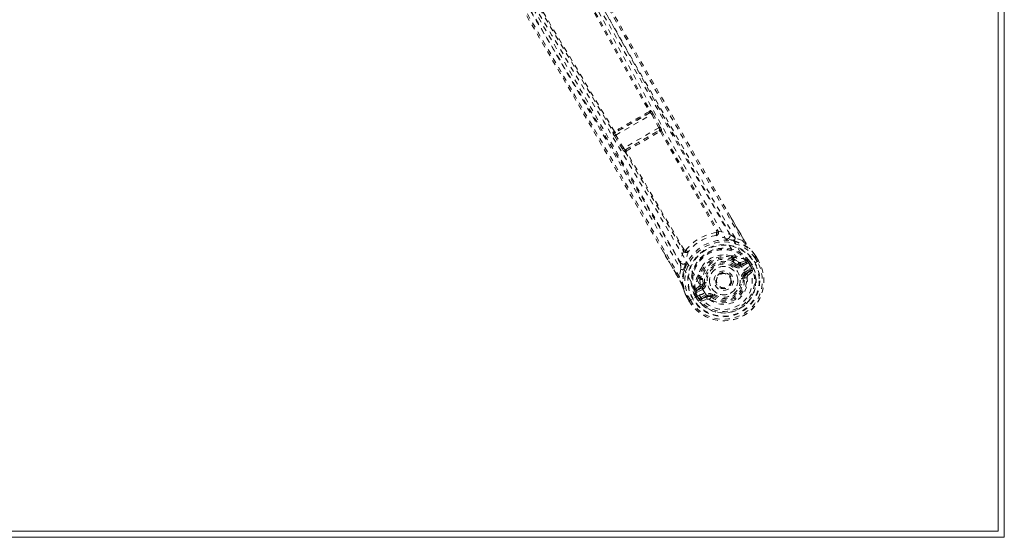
# Model space of a CAD drawing. Header units: inches. Extents: x 17.8 to 113.3, y 41.2 to 83.
# Tile 5 of 7: x 94.2 to 113.3, y 41.2 to 51.3. Entities that reach past the tile are written whole.
import ezdxf

# ---------------------------------------------------------------- set-up
doc = ezdxf.new("R2010")
doc.units = ezdxf.units.IN
doc.header["$MEASUREMENT"] = 0
doc.linetypes.add('SLD-Dashed', pattern=[0.075, 0.05, -0.025])
doc.linetypes.add('SLD-Solid', pattern=[0])

msp = doc.modelspace()

# ---------------------------------------------------------------- linework, layer by layer
at = {"color": 7, "linetype": 'SLD-Solid', "lineweight": 15}
for p, q in [((113.215, 82.837), (113.215, 41.324)), ((113.215, 41.324), (113.215, 82.837)), ((113.333, 82.956), (113.333, 41.206)), ((113.215, 41.324), (17.951, 41.324)), ((17.951, 41.324), (113.215, 41.324)), ((113.333, 41.206), (17.833, 41.206))]:
    msp.add_line(p, q, dxfattribs=at)
at = {"color": 7, "linetype": 'SLD-Dashed', "lineweight": 0}
for p, q in [((106.454, 49.454), (105.77, 49.059)), ((105.785, 49.016), (106.484, 49.419)), ((106.443, 49.452), (106.454, 49.454)), ((106.454, 49.492), (106.465, 49.494)), ((106.484, 49.419), (106.624, 49.16)), ((106.51, 49.433), (106.65, 49.174)), ((106.624, 49.16), (105.94, 48.765)), ((106.65, 49.174), (106.663, 49.149)), ((105.738, 49.078), (105.73, 49.07)), ((105.76, 49.001), (105.914, 48.749)), ((105.765, 49.087), (105.765, 49.087)), ((105.77, 49.059), (105.778, 49.068)), ((105.94, 48.765), (105.785, 49.016)), ((105.974, 48.733), (106.635, 49.115)), ((106.635, 49.115), (106.632, 49.111)), ((106.654, 49.086), (107.747, 47.153)), ((106.676, 49.103), (106.673, 49.1)), ((106.673, 49.1), (107.766, 47.167)), ((105.914, 48.749), (105.93, 48.726)), ((105.963, 48.691), (105.968, 48.692)), ((105.968, 48.692), (107.095, 46.78)), ((105.978, 48.734), (105.974, 48.733)), ((107.116, 46.789), (105.989, 48.702)), ((105.992, 48.709), (105.992, 48.709)), ((107.97, 47.511), (108.274, 46.985)), ((107.748, 47.152), (107.747, 47.153)), ((107.778, 47.154), (107.778, 47.154)), ((108.248, 46.971), (108.107, 47.022)), ((106.999, 46.249), (106.712, 46.746)), ((107.1, 46.763), (107.1, 46.763)), ((107.116, 46.789), (107.117, 46.788)), ((108.032, 46.671), (108.052, 46.66)), ((108.381, 46.821), (108.393, 46.807)), ((108.496, 46.683), (108.494, 46.687)), ((108.068, 46.594), (108.049, 46.628)), ((108.128, 46.513), (108.049, 46.567)), ((108.068, 46.642), (108.087, 46.609)), ((108.11, 46.489), (108.128, 46.513)), ((108.128, 46.513), (108.148, 46.502)), ((108.196, 46.504), (108.32, 46.548)), ((108.196, 46.504), (108.209, 46.483)), ((108.207, 46.545), (108.318, 46.584)), ((108.32, 46.548), (108.209, 46.483)), ((108.335, 46.522), (108.224, 46.457)), ((108.331, 46.58), (108.318, 46.584)), ((108.336, 46.578), (108.331, 46.58)), ((108.352, 46.562), (108.36, 46.549)), ((108.367, 46.548), (108.352, 46.562)), ((108.36, 46.549), (108.399, 46.483)), ((108.365, 46.463), (108.491, 46.536)), ((108.367, 46.548), (108.392, 46.564)), ((108.404, 46.486), (108.367, 46.547)), ((108.392, 46.564), (108.393, 46.563)), ((108.393, 46.563), (108.429, 46.501)), ((108.399, 46.483), (108.404, 46.486)), ((108.491, 46.536), (108.511, 46.547)), ((108.534, 46.561), (108.495, 46.628)), ((108.511, 46.547), (108.557, 46.574)), ((108.559, 46.575), (108.519, 46.643)), ((108.521, 46.643), (108.521, 46.643)), ((108.56, 46.576), (108.521, 46.643)), ((108.557, 46.574), (108.56, 46.576)), ((107.05, 46.412), (107.024, 46.265)), ((107.391, 46.279), (107.391, 46.301)), ((108.285, 46.351), (108.385, 46.41)), ((108.3, 46.325), (108.4, 46.384)), ((108.31, 46.308), (108.3, 46.325)), ((108.4, 46.384), (108.31, 46.308)), ((108.354, 46.288), (108.445, 46.367)), ((108.365, 46.463), (108.365, 46.463)), ((107.399, 46.255), (107.418, 46.222)), ((107.418, 46.222), (107.426, 46.12)), ((107.42, 46.265), (107.439, 46.231)), ((107.473, 46.234), (107.481, 46.139)), ((107.481, 46.139), (107.51, 46.143)), ((107.747, 46.112), (107.741, 46.125)), ((107.752, 46.103), (107.747, 46.112)), ((108.28, 46.24), (108.256, 46.237)), ((107.149, 45.905), (107.146, 45.909)), ((107.149, 45.909), (107.173, 45.864)), ((107.405, 45.909), (107.259, 45.825)), ((107.304, 45.936), (107.331, 45.949)), ((107.305, 45.935), (107.304, 45.936)), ((107.341, 45.872), (107.305, 45.935)), ((107.32, 45.996), (107.324, 46.01)), ((107.32, 45.996), (107.32, 45.992)), ((107.32, 45.996), (107.32, 45.996)), ((107.331, 45.95), (107.321, 45.974)), ((107.413, 46.087), (107.324, 46.01)), ((107.324, 46.01), (107.324, 46.01)), ((107.324, 46.01), (107.324, 46.01)), ((107.326, 45.969), (107.333, 45.956)), ((107.331, 45.95), (107.326, 45.969)), ((107.331, 45.949), (107.366, 45.887)), ((107.333, 45.956), (107.371, 45.89)), ((107.354, 45.99), (107.454, 46.076)), ((107.466, 46.054), (107.354, 45.99)), ((107.481, 46.028), (107.369, 45.964)), ((107.405, 45.909), (107.405, 45.909)), ((107.441, 45.864), (107.542, 45.923)), ((107.454, 46.076), (107.466, 46.054)), ((107.21, 45.796), (107.171, 45.864)), ((107.171, 45.864), (107.171, 45.864)), ((107.172, 45.865), (107.211, 45.797)), ((107.197, 45.878), (107.235, 45.811)), ((107.21, 45.796), (107.213, 45.798)), ((107.259, 45.825), (107.213, 45.798)), ((107.371, 45.89), (107.366, 45.887)), ((107.371, 45.89), (107.371, 45.89)), ((107.448, 45.792), (107.563, 45.831)), ((107.456, 45.838), (107.557, 45.897)), ((107.567, 45.879), (107.456, 45.838)), ((107.567, 45.879), (107.557, 45.897)), ((107.605, 45.824), (107.641, 45.871)), ((107.641, 45.871), (107.635, 45.875)), ((107.655, 45.89), (107.641, 45.871))]:
    msp.add_line(p, q, dxfattribs=at)
at = {"color": 7, "linetype": 'SLD-Dashed', "lineweight": 0, "flags": 128}
for points in [[(99.78, 61.6), (101.004, 59.486), (102.221, 57.369), (103.429, 55.249), (104.626, 53.124), (105.559, 51.453), (106.489, 49.783), (107.421, 48.117), (108.365, 46.463)], [(99.81, 61.726), (100.273, 60.913), (100.754, 60.068), (101.253, 59.192), (101.633, 58.524), (101.683, 58.435), (101.734, 58.346), (101.785, 58.257), (101.836, 58.167), (101.887, 58.077), (101.949, 57.969), (102.13, 57.65), (102.296, 57.359), (102.446, 57.095), (102.58, 56.859), (102.831, 56.418), (103.051, 56.032), (103.376, 55.461), (103.673, 54.94), (103.941, 54.469), (104.242, 53.941), (104.549, 53.402), (105.143, 52.361), (105.777, 51.254), (106.39, 50.185), (107.008, 49.11), (107.634, 48.027), (108.248, 46.971)], [(99.836, 61.741), (101.939, 58.047), (104.041, 54.354), (106.149, 50.664), (107.97, 47.511)], [(99.714, 61.498), (100.935, 59.388), (102.149, 57.276), (103.353, 55.159), (104.545, 53.039), (105.474, 51.37), (106.4, 49.703), (107.33, 48.04), (108.272, 46.389)], [(106.712, 46.746), (104.875, 49.929), (102.733, 53.599), (100.586, 57.266), (98.438, 60.934)], [(107.024, 46.265), (106.359, 47.423), (105.682, 48.596), (104.991, 49.788), (104.324, 50.934), (103.636, 52.114), (102.947, 53.293), (102.29, 54.416), (101.707, 55.411), (101.3, 56.107), (100.63, 57.25), (100.053, 58.236), (99.502, 59.177), (98.973, 60.081), (98.464, 60.949)], [(98.588, 60.912), (99.808, 58.795), (101.032, 56.683), (102.264, 54.576), (103.506, 52.478), (104.486, 50.834), (105.468, 49.194), (106.444, 47.554), (107.405, 45.909)], [(107.515, 45.952), (106.539, 47.624), (105.546, 49.29), (104.547, 50.955), (103.549, 52.624), (102.557, 54.298), (101.266, 56.498), (99.985, 58.706), (98.71, 60.918)], [(107.999, 47.089), (106.039, 50.49), (104.092, 53.9), (102.15, 57.312), (100.208, 60.724)], [(108.107, 47.022), (107.726, 47.678), (107.329, 48.366), (106.914, 49.085), (106.483, 49.837), (106.059, 50.575), (105.703, 51.198), (105.363, 51.793), (104.998, 52.432), (104.609, 53.115), (104.489, 53.324), (104.368, 53.538), (104.244, 53.755), (104.136, 53.944), (104.049, 54.098), (103.957, 54.259), (103.861, 54.427), (103.761, 54.603), (103.558, 54.959), (103.34, 55.342), (103.107, 55.752), (103.061, 55.832), (103.05, 55.853), (103.041, 55.867), (103.03, 55.887), (103.015, 55.913), (102.998, 55.944), (102.977, 55.98), (102.905, 56.107), (102.809, 56.275), (102.71, 56.45), (102.594, 56.653), (102.461, 56.887), (102.405, 56.986), (102.345, 57.09), (102.284, 57.199), (102.219, 57.312), (102.178, 57.384), (102.139, 57.454), (101.726, 58.179), (101.328, 58.878), (100.951, 59.541), (100.595, 60.166), (100.26, 60.754)], [(99.081, 60.073), (99.39, 59.546), (99.717, 58.988), (100.061, 58.399), (100.424, 57.78), (100.799, 57.14), (100.849, 57.054), (100.9, 56.967), (100.951, 56.88), (101.002, 56.793), (101.054, 56.704), (101.119, 56.594), (101.313, 56.261), (101.487, 55.966), (101.639, 55.706), (101.769, 55.483), (101.841, 55.361), (101.904, 55.253), (101.959, 55.16), (102.005, 55.081), (102.042, 55.018), (102.07, 54.969), (102.136, 54.856), (102.225, 54.706), (102.489, 54.255), (102.732, 53.839), (102.848, 53.641), (102.959, 53.451), (103.064, 53.271), (103.196, 53.047), (103.328, 52.82), (103.457, 52.6), (103.583, 52.384), (104.147, 51.418), (104.747, 50.39), (105.32, 49.405), (105.9, 48.406), (106.482, 47.399), (107.05, 46.412)], [(99.133, 60.104), (101.117, 56.715), (103.101, 53.327), (105.08, 49.937), (107.045, 46.539)], [(105.078, 51.911), (105.757, 50.694), (106.435, 49.478)], [(105.097, 51.924), (105.776, 50.707), (106.454, 49.492)], [(104.31, 51.469), (105.024, 50.273), (105.738, 49.078)], [(105.759, 49.088), (105.045, 50.283), (104.33, 51.479)], [(106.432, 49.472), (106.433, 49.473), (106.434, 49.473), (106.434, 49.475), (106.435, 49.478)], [(106.443, 49.452), (106.448, 49.456), (106.451, 49.46), (106.453, 49.465), (106.452, 49.47), (106.45, 49.474), (106.446, 49.477), (106.441, 49.478), (106.435, 49.478)], [(106.51, 49.433), (106.509, 49.433), (106.507, 49.432), (106.504, 49.43), (106.501, 49.429), (106.497, 49.427), (106.493, 49.424), (106.488, 49.422), (106.484, 49.419)], [(106.65, 49.174), (106.647, 49.173), (106.641, 49.17), (106.633, 49.165), (106.624, 49.16)], [(105.759, 49.088), (105.756, 49.083), (105.755, 49.077), (105.755, 49.072), (105.757, 49.068), (105.761, 49.066), (105.766, 49.065), (105.772, 49.066), (105.778, 49.068)], [(105.785, 49.016), (105.781, 49.013), (105.777, 49.011), (105.772, 49.008), (105.769, 49.006), (105.766, 49.004), (105.763, 49.002), (105.761, 49.001), (105.76, 49.001)], [(106.654, 49.086), (106.658, 49.092), (106.659, 49.099), (106.658, 49.105), (106.656, 49.11), (106.651, 49.113), (106.645, 49.115), (106.639, 49.114), (106.632, 49.111)], [(106.654, 49.086), (106.65, 49.088), (106.648, 49.088), (106.647, 49.088), (106.646, 49.087)], [(105.94, 48.765), (105.931, 48.76), (105.923, 48.755), (105.917, 48.751), (105.914, 48.749)], [(105.978, 48.734), (105.972, 48.729), (105.969, 48.724), (105.967, 48.718), (105.968, 48.712), (105.971, 48.707), (105.976, 48.704), (105.982, 48.702), (105.989, 48.702)], [(105.992, 48.709), (105.991, 48.709), (105.99, 48.708), (105.989, 48.706), (105.989, 48.702)], [(108.272, 46.985), (108.132, 47.225), (108.012, 47.432), (107.966, 47.51)], [(107.74, 47.126), (107.749, 47.119), (107.758, 47.116), (107.767, 47.116), (107.774, 47.119), (107.78, 47.125), (107.782, 47.134), (107.782, 47.144), (107.778, 47.154)], [(107.778, 47.154), (107.891, 47.128), (107.999, 47.089)], [(107.964, 46.995), (107.951, 46.998), (107.943, 47)], [(108.09, 46.966), (108.239, 46.91), (108.386, 46.816)], [(108.274, 46.985), (108.274, 46.985), (108.273, 46.985), (108.27, 46.984), (108.267, 46.982), (108.264, 46.98), (108.259, 46.978), (108.253, 46.974), (108.248, 46.971)], [(106.714, 46.748), (106.835, 46.537), (107, 46.25)], [(107.1, 46.763), (107.066, 46.652), (107.045, 46.539)], [(107.1, 46.763), (107.107, 46.754), (107.115, 46.749), (107.124, 46.747), (107.132, 46.748), (107.139, 46.753), (107.143, 46.761), (107.145, 46.771), (107.144, 46.781)], [(108.032, 46.671), (107.932, 46.689), (107.871, 46.688)], [(108.393, 46.807), (108.39, 46.812), (108.386, 46.816)], [(108.494, 46.687), (108.437, 46.76), (108.386, 46.816)], [(108.496, 46.683), (108.441, 46.753), (108.393, 46.807)], [(108.495, 46.628), (108.494, 46.633), (108.496, 46.647), (108.495, 46.651), (108.493, 46.656), (108.492, 46.66), (108.491, 46.662), (108.492, 46.664), (108.494, 46.667), (108.497, 46.67), (108.497, 46.671), (108.497, 46.673), (108.496, 46.677), (108.492, 46.685), (108.492, 46.686), (108.492, 46.687), (108.493, 46.687), (108.494, 46.687)], [(107.145, 46.522), (107.149, 46.534), (107.151, 46.543)], [(108.052, 46.66), (108.053, 46.66), (108.068, 46.642)], [(108.087, 46.609), (108.128, 46.584), (108.172, 46.551)], [(108.092, 46.465), (108.096, 46.47), (108.099, 46.474), (108.102, 46.478), (108.105, 46.482), (108.107, 46.485), (108.109, 46.487), (108.11, 46.489), (108.11, 46.489)], [(108.172, 46.551), (108.192, 46.542), (108.207, 46.545)], [(108.224, 46.457), (108.221, 46.462), (108.218, 46.467), (108.215, 46.471), (108.213, 46.475), (108.211, 46.478), (108.21, 46.481), (108.209, 46.482), (108.209, 46.483)], [(108.335, 46.522), (108.332, 46.527), (108.33, 46.531), (108.327, 46.536), (108.325, 46.54), (108.323, 46.543), (108.322, 46.545), (108.321, 46.547), (108.32, 46.548)], [(108.36, 46.549), (108.35, 46.533), (108.335, 46.522)], [(108.367, 46.548), (108.367, 46.548), (108.367, 46.548)], [(108.495, 46.628), (108.501, 46.631), (108.506, 46.635), (108.511, 46.637), (108.515, 46.64), (108.518, 46.641), (108.52, 46.642), (108.521, 46.643), (108.521, 46.643)], [(108.56, 46.576), (108.56, 46.576), (108.559, 46.575), (108.557, 46.574), (108.554, 46.572), (108.55, 46.57), (108.545, 46.567), (108.54, 46.564), (108.534, 46.561)], [(107.089, 46.067), (107.081, 46.242), (107.107, 46.398)], [(107.457, 46.449), (107.426, 46.397), (107.391, 46.301)], [(107.515, 45.952), (107.561, 45.887), (107.621, 45.832), (107.691, 45.792), (107.77, 45.766), (107.853, 45.757), (107.937, 45.763), (108.019, 45.785), (108.096, 45.821), (108.165, 45.87), (108.225, 45.93), (108.273, 46), (108.306, 46.076), (108.323, 46.157), (108.323, 46.238), (108.306, 46.317), (108.272, 46.389)], [(108.285, 46.351), (108.287, 46.346), (108.29, 46.342), (108.293, 46.337), (108.295, 46.333), (108.297, 46.33), (108.298, 46.328), (108.299, 46.326), (108.3, 46.325)], [(108.385, 46.41), (108.408, 46.417), (108.431, 46.416)], [(108.4, 46.384), (108.4, 46.384), (108.399, 46.386), (108.398, 46.388), (108.396, 46.392), (108.394, 46.395), (108.391, 46.4), (108.388, 46.405), (108.385, 46.41)], [(106.999, 46.249), (106.998, 46.249), (106.999, 46.25), (107.001, 46.251), (107.004, 46.253), (107.008, 46.255), (107.012, 46.258), (107.018, 46.261), (107.024, 46.265)], [(107.076, 46.098), (107.053, 46.147), (106.999, 46.249)], [(107.093, 46.057), (107.086, 46.076), (107.076, 46.098)], [(107.399, 46.255), (107.391, 46.278), (107.391, 46.279)], [(107.426, 46.12), (107.423, 46.098), (107.413, 46.087)], [(107.539, 46.146), (107.534, 46.146), (107.528, 46.145), (107.523, 46.144), (107.519, 46.144), (107.515, 46.143), (107.512, 46.143), (107.51, 46.143), (107.51, 46.143)], [(108.226, 46.233), (108.232, 46.234), (108.237, 46.235), (108.242, 46.235), (108.247, 46.236), (108.25, 46.236), (108.253, 46.237), (108.255, 46.237), (108.256, 46.237)], [(107.089, 46.067), (107.091, 46.062), (107.093, 46.057)], [(107.089, 46.067), (107.112, 45.995), (107.147, 45.909)], [(107.149, 45.905), (107.116, 45.988), (107.093, 46.057)], [(107.147, 45.909), (107.147, 45.91), (107.147, 45.911), (107.148, 45.911), (107.149, 45.91), (107.154, 45.902), (107.157, 45.899), (107.158, 45.899), (107.16, 45.899), (107.164, 45.9), (107.165, 45.9), (107.167, 45.9), (107.169, 45.899), (107.174, 45.894), (107.177, 45.89), (107.181, 45.887), (107.189, 45.884), (107.194, 45.882), (107.197, 45.879)], [(107.331, 45.949), (107.331, 45.949), (107.331, 45.95)], [(107.369, 45.964), (107.352, 45.957), (107.333, 45.956)], [(107.354, 45.99), (107.354, 45.989), (107.355, 45.987), (107.357, 45.985), (107.359, 45.982), (107.361, 45.978), (107.363, 45.973), (107.366, 45.969), (107.369, 45.964)], [(107.481, 46.028), (107.478, 46.033), (107.475, 46.038), (107.473, 46.042), (107.471, 46.046), (107.469, 46.05), (107.467, 46.052), (107.466, 46.054), (107.466, 46.054)], [(107.542, 45.923), (107.545, 45.918), (107.548, 45.913), (107.55, 45.908), (107.552, 45.905), (107.554, 45.901), (107.556, 45.899), (107.557, 45.897), (107.557, 45.897)], [(107.673, 45.914), (107.67, 45.91), (107.667, 45.905), (107.664, 45.901), (107.661, 45.898), (107.659, 45.895), (107.657, 45.892), (107.656, 45.891), (107.655, 45.89)], [(107.197, 45.878), (107.192, 45.876), (107.186, 45.873), (107.181, 45.87), (107.177, 45.867), (107.174, 45.865), (107.172, 45.864), (107.171, 45.864), (107.171, 45.864)], [(107.235, 45.811), (107.23, 45.808), (107.224, 45.805), (107.22, 45.802), (107.216, 45.8), (107.212, 45.798), (107.21, 45.797), (107.209, 45.796), (107.21, 45.796)], [(107.413, 45.828), (107.423, 45.849), (107.441, 45.864)], [(107.441, 45.864), (107.444, 45.859), (107.447, 45.855), (107.449, 45.85), (107.451, 45.846), (107.453, 45.843), (107.455, 45.841), (107.456, 45.839), (107.456, 45.838)]]:
    msp.add_lwpolyline(points, dxfattribs=at)
at = {"color": 7, "linetype": 'SLD-Dashed', "lineweight": 0}
for radius in [0.7, 0.69, 0.623, 0.32, 0.275, 0.188, 0.156, 0.142, 0.14, 0.138]:
    msp.add_circle((107.883, 46.19), radius, dxfattribs=at)
for centre, radius, start, end in [((123.831, 18.564), 35.469, 119.3766, 120.6208), ((122.806, 20.342), 33.393, 119.3483, 120.6516), ((106.406, 49.452), 0.0331, 356.3917, 37.0342), ((106.399, 49.548), 0.0785, 296.9178, 313.996), ((106.453, 49.426), 0.0274, 111.8817, 120.2568), ((106.427, 49.478), 0.0301, 300.7959, 28.1121), ((106.439, 49.48), 0.0301, 300.7673, 28.1983), ((106.428, 49.402), 0.0582, 17.5422, 63.7669), ((106.371, 49.378), 0.149, 21.8528, 51.0488), ((106.577, 49.125), 0.0589, 350.1614, 37.0132), ((105.878, 49.093), 0.149, 188.9516, 218.1463), ((105.756, 49.086), 0.0301, 211.7879, 299.2439), ((105.716, 49.154), 0.0785, 285.9985, 303.0875), ((105.763, 49.094), 0.0301, 211.8913, 299.1991), ((105.763, 49.092), 0.00598, 226.9017, 293.946), ((105.796, 49.1), 0.0331, 202.9764, 243.6092), ((105.828, 49.055), 0.0582, 176.2276, 222.4639), ((105.794, 49.048), 0.0253, 119.4245, 128.4777), ((89.411, 78.183), 33.79, 299.368, 300.632), ((89.344, 78.299), 33.951, 299.363, 300.6385), ((106.612, 49.138), 0.0334, 299.4627, 308.1965), ((106.607, 49.072), 0.0426, 21.3796, 59.905), ((106.647, 49.085), 0.0301, 28.5554, 119.0955), ((106.65, 49.088), 0.0301, 28.5742, 119.1263), ((106.62, 49.154), 0.0768, 296.8814, 314.3931), ((106.593, 49.104), 0.0829, 359.0809, 33.0426), ((106.004, 48.764), 0.0828, 206.9519, 240.9247), ((105.994, 48.788), 0.0589, 202.9886, 249.8346), ((105.989, 48.707), 0.0301, 120.8646, 211.4329), ((105.993, 48.708), 0.0301, 120.908, 211.4466), ((105.947, 48.766), 0.0768, 285.6007, 303.1216), ((105.967, 48.761), 0.0295, 291.2141, 301.112), ((106.025, 48.736), 0.0426, 180.0799, 218.6373), ((107.892, 46.175), 0.963, 99.0615, 140.9481), ((107.857, 46.235), 0.841, 98.2525, 141.7507), ((107.724, 47.127), 0.0608, 281.8552, 26.6867), ((107.655, 47.102), 0.0884, 337.1383, 15.7101), ((107.569, 46.198), 0.885, 65.0107, 79.1443), ((107.724, 47.145), 0.0249, 309.8298, 18.1553), ((107.712, 47.219), 0.0746, 297.7913, 315.7639), ((107.791, 47.179), 0.0278, 204.3409, 241.8402), ((107.945, 47.061), 0.0608, 268.0521, 27.8253), ((104.372, 41.15), 6.96, 57.5455, 58.5878), ((107.883, 46.19), 0.788, 39.1184, 200.8816), ((107.883, 46.19), 0.753, 35.5814, 204.4205), ((107.546, 44.84), 2.195, 75.6322, 79.0213), ((107.162, 47.265), 0.975, 342.1854, 345.6303), ((111.153, 49.416), 3.798, 220.0841, 223.2231), ((110.699, 48.485), 2.853, 211.7264, 215.6814), ((109.434, 47.629), 1.327, 209.0104, 217.4986), ((107.076, 46.852), 0.0746, 284.234, 302.2109), ((107.07, 46.763), 0.0299, 359.4655, 34.3558), ((107.151, 46.796), 0.0608, 213.3111, 318.1464), ((107.136, 46.806), 0.026, 223.3853, 288.5702), ((107.207, 46.843), 0.0884, 224.284, 262.8701), ((108.032, 46.465), 0.885, 160.858, 174.9867), ((107.883, 46.19), 0.632, 36.2981, 203.702), ((107.883, 46.19), 0.602, 36.4998, 199.3934), ((107.866, 46.219), 0.47, 89.4275, 150.6381), ((107.989, 46.659), 0.0441, 337.0458, 15.3924), ((108.047, 46.18), 0.491, 54.6714, 91.7214), ((108.137, 46.436), 0.436, 28.3457, 35.6052), ((107.803, 46.234), 0.826, 29.657, 32.9103), ((107.097, 46.571), 0.0608, 212.1736, 331.9478), ((114.028, 46.711), 6.985, 181.416, 182.4545), ((109.221, 45.806), 2.196, 160.9804, 164.3682), ((107.883, 46.19), 0.78, 210, 29.6863), ((107.883, 46.19), 0.78, 210.3208, 29.6784), ((107.883, 46.19), 0.75, 210.321, 29.6789), ((107.883, 46.19), 0.629, 210.4096, 29.5859), ((107.883, 46.19), 0.599, 210.4095, 29.5861), ((107.899, 46.162), 0.498, 74.7112, 165.2889), ((107.888, 46.181), 0.451, 66.3981, 173.6017), ((107.881, 46.194), 0.41, 65.718, 174.3036), ((107.883, 46.19), 0.376, 52.774, 187.226), ((107.883, 46.19), 0.346, 52.774, 187.226), ((108.022, 46.612), 0.0316, 30.6969, 75.4202), ((108.014, 46.693), 0.0745, 298.1529, 316.2475), ((108.059, 46.596), 0.0305, 250.9409, 24.0396), ((108.024, 46.606), 0.0464, 303.7016, 345.7162), ((108.1, 46.208), 0.435, 59.8473, 94.1933), ((108.033, 46.66), 0.0745, 298.1727, 316.2783), ((108.164, 46.56), 0.089, 232.774, 300), ((108.143, 46.54), 0.031, 241.746, 20.0686), ((108.17, 46.552), 0.0542, 246.2221, 299.3832), ((108.181, 46.53), 0.0299, 301.0932, 29.133), ((108.306, 46.574), 0.0305, 298.9983, 7.8035), ((108.291, 46.519), 0.0745, 35.4268, 53.3963), ((107.883, 46.19), 0.593, 22.3909, 29.5868), ((107.312, 47.348), 0.972, 254.3614, 257.8197), ((107.801, 46.045), 0.483, 147.9636, 185.8056), ((107.423, 46.332), 0.0441, 224.6041, 262.9591), ((107.885, 46.186), 0.554, 210.0503, 29.9569), ((107.448, 46.28), 0.0317, 164.5973, 209.2736), ((107.883, 46.19), 0.275, 0.0002, 179.9998), ((107.883, 46.19), 0.157, 95.0098, 140.1679), ((108.164, 46.56), 0.119, 232.7746, 299.9999), ((108.344, 46.248), 0.119, 119.9981, 187.2287), ((108.344, 46.248), 0.089, 120, 187.226), ((108.08, 46.727), 0.389, 299.6765, 317.1682), ((108.35, 46.249), 0.0713, 124.7282, 187.1585), ((108.324, 46.281), 0.0301, 12.3795, 118.5427), ((108.384, 46.254), 0.0456, 131.4079, 187.4238), ((108.416, 46.358), 0.0299, 17.8897, 121.9528), ((108.241, 46.338), 0.206, 8.3446, 22.3316), ((104.268, 44.786), 3.1, 25.0402, 28.2122), ((103.455, 44.971), 3.796, 16.7755, 19.9157), ((107.758, 46.011), 0.434, 145.7997, 180.153), ((107.381, 46.328), 0.0747, 283.7705, 301.8345), ((107.443, 46.24), 0.0305, 215.9522, 349.0146), ((107.4, 46.295), 0.0744, 283.7134, 301.8387), ((107.45, 46.14), 0.031, 219.9984, 358.1931), ((107.452, 46.276), 0.0466, 254.3477, 296.1405), ((107.417, 46.129), 0.0648, 304.7457, 8.8535), ((107.421, 46.131), 0.089, 300, 7.226), ((107.421, 46.131), 0.119, 299.9987, 7.2282), ((107.883, 46.19), 0.459, 232.774, 7.226), ((107.883, 46.19), 0.275, 180.0001, 359.9999), ((107.883, 46.19), 0.4, 232.774, 7.226), ((107.883, 46.19), 0.376, 232.774, 7.226), ((107.883, 46.19), 0.346, 232.774, 7.226), ((107.652, 51.427), 5.224, 276.8997, 277.5504), ((107.866, 46.271), 0.806, 207.0509, 210.3857), ((107.338, 46.016), 0.0305, 232.2099, 300.9869), ((107.425, 46.009), 0.107, 189.3617, 201.8384), ((107.33, 46.259), 0.358, 282.118, 301.093), ((107.439, 46.102), 0.0299, 210.8801, 298.9033), ((107.601, 45.82), 0.119, 52.7746, 119.9988), ((107.601, 45.82), 0.089, 52.774, 120), ((107.883, 46.19), 0.593, 210.4056, 217.6091), ((107.576, 45.954), 0.206, 217.6614, 231.6566), ((107.47, 45.812), 0.0299, 118.0425, 222.1084), ((107.583, 45.853), 0.0301, 121.4401, 227.6344), ((107.577, 45.788), 0.0457, 52.6473, 108.5262), ((107.598, 45.814), 0.0716, 58.9535, 115.1642)]:
    msp.add_arc(centre, radius, start, end, dxfattribs=at)

doc.saveas('drawing.dxf')
